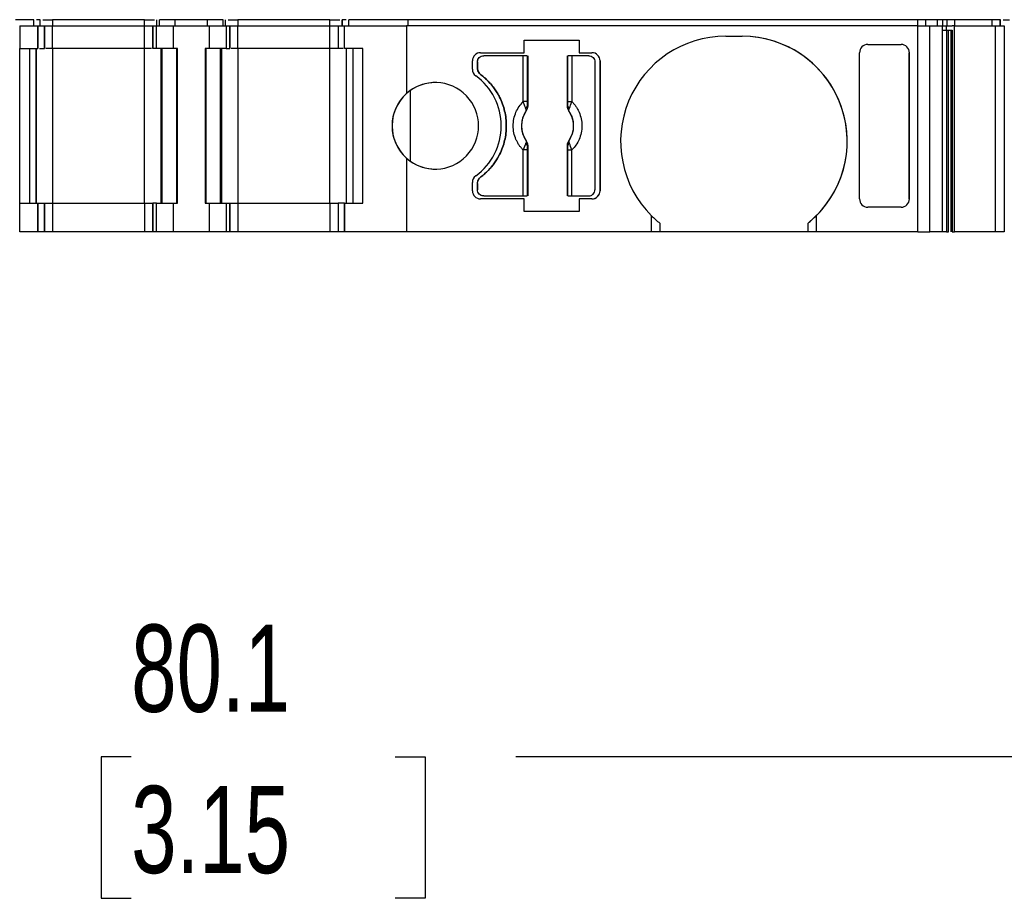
# Model space of a CAD drawing. Header units: millimetres. Extents: x 6 to 273, y 6 to 210.
# Tile 4 of 10: x 89 to 113, y 153 to 174. Entities that reach past the tile are written whole.
import ezdxf

# ---------------------------------------------------------------- set-up
doc = ezdxf.new("R2010")
doc.units = ezdxf.units.MM
doc.linetypes.add('SLD-Solid', pattern=[0])
doc.layers.add('DIMENSIONS', color=140, linetype='SLD-Solid', lineweight=25)
doc.styles.add('SLDTEXTSTYLE0', font='TXT', dxfattribs={"width": 0.7})
doc.dimstyles.new('SLDDIMSTYLE0', dxfattribs={"dimtxt": 2.158008, "dimasz": 3.302, "dimexe": 0, "dimexo": 0.0625, "dimgap": 0.539502, "dimtad": 0, "dimtih": 1, "dimtoh": 1, "dimrnd": 1e-09, "dimzin": 12, "dimdsep": 46, "dimtxsty": 'SLDTEXTSTYLE0', "dimsah": 1, "dimcen": 0.09, "dimadec": 0, "dimazin": 3, "dimtfac": 1, "dimtofl": 0, "dimtmove": 0, "dimatfit": 3, "dimfxl": 0, "dimfrac": 2, "dimtolj": 1, "dimtzin": 12, "dimarcsym": 0})

# ---------------------------------------------------------------- blocks, each defined once
blk = doc.blocks.new('_D_4')
at = {"layer": 'DIMENSIONS'}
for p, q in [((57.058, 167.837), (57.058, 153.193)), ((137.145, 167.837), (137.145, 153.193)), ((57.058, 156.368), (88.584, 156.368)), ((91.509, 156.368), (90.784, 156.368)), ((90.784, 156.368), (90.784, 152.938)), ((97.922, 156.368), (98.646, 156.368)), ((98.646, 156.368), (98.646, 152.938)), ((137.145, 156.368), (100.846, 156.368)), ((90.784, 152.938), (91.509, 152.938)), ((98.646, 152.938), (97.922, 152.938))]:
    blk.add_line(p, q, dxfattribs=at)
for points in [[(57.058, 156.368), (60.36, 155.86), (60.36, 156.876)], [(137.145, 156.368), (133.843, 156.876), (133.843, 155.86)]]:
    blk.add_solid(points, dxfattribs=at)
at = {"layer": 'DIMENSIONS', "char_height": 2.1167, "attachment_point": 1, "style": 'SLDTEXTSTYLE0'}
for s, insert in [('80.1', (91.509, 159.579)), ('3.15', (91.509, 155.666))]:
    blk.add_mtext(s, dxfattribs=dict(at, insert=insert))

msp = doc.modelspace()

# ---------------------------------------------------------------- linework, layer by layer
for p, q in [((89.146, 174.257), (88.702, 174.257)), ((88.802, 174.107), (88.802, 173.557)), ((88.802, 174.107), (89.246, 174.107)), ((89.146, 174.107), (89.146, 174.257)), ((89.146, 174.107), (89.146, 174.257)), ((89.246, 173.557), (89.246, 174.107)), ((89.246, 174.107), (89.246, 173.557)), ((89.246, 174.107), (89.246, 174.107)), ((89.246, 174.107), (89.402, 174.107)), ((89.302, 174.107), (89.302, 174.257)), ((89.302, 174.107), (89.302, 174.257)), ((89.302, 174.107), (89.302, 174.122)), ((89.402, 173.557), (89.402, 174.107)), ((89.402, 174.107), (89.402, 173.557)), ((89.402, 174.107), (89.402, 174.107)), ((89.402, 173.557), (89.402, 174.107)), ((89.402, 174.107), (89.402, 174.107)), ((89.402, 174.107), (89.602, 174.107)), ((89.602, 174.257), (89.602, 174.107)), ((91.835, 174.257), (89.602, 174.257)), ((89.602, 173.557), (89.602, 174.107)), ((89.602, 174.107), (91.835, 174.107)), ((91.835, 174.107), (91.835, 174.257)), ((91.835, 173.557), (91.835, 174.107)), ((91.835, 174.107), (92.035, 174.107)), ((92.035, 174.107), (92.035, 173.557)), ((92.035, 174.107), (92.123, 174.107)), ((92.035, 173.557), (92.035, 174.107)), ((92.035, 174.107), (92.035, 174.107)), ((92.123, 173.557), (92.123, 174.107)), ((92.123, 174.107), (92.535, 174.107)), ((92.135, 174.107), (92.135, 174.257)), ((92.135, 174.107), (92.135, 174.257)), ((92.194, 174.107), (92.194, 174.257)), ((92.576, 174.257), (92.194, 174.257)), ((92.535, 173.557), (92.535, 174.107)), ((92.535, 174.107), (93.402, 174.107)), ((92.576, 174.107), (92.576, 174.257)), ((93.361, 174.257), (92.576, 174.257)), ((93.361, 174.107), (93.361, 174.257)), ((93.744, 174.257), (93.361, 174.257)), ((93.402, 174.107), (93.402, 173.557)), ((93.402, 174.107), (93.814, 174.107)), ((93.744, 174.107), (93.744, 174.257)), ((93.802, 174.107), (93.802, 174.257)), ((93.802, 174.107), (93.802, 174.257)), ((93.814, 174.107), (93.814, 173.557)), ((93.814, 174.107), (93.902, 174.107)), ((93.902, 173.557), (93.902, 174.107)), ((93.902, 174.107), (93.902, 173.557)), ((93.902, 174.107), (93.902, 174.107)), ((93.902, 174.107), (94.102, 174.107)), ((94.102, 174.257), (94.102, 174.107)), ((96.335, 174.257), (94.102, 174.257)), ((94.102, 173.557), (94.102, 174.107)), ((94.102, 174.107), (96.335, 174.107)), ((96.335, 174.107), (96.335, 174.257)), ((96.335, 173.557), (96.335, 174.107)), ((96.335, 174.107), (96.535, 174.107)), ((96.535, 174.107), (96.535, 173.557)), ((96.535, 174.107), (96.691, 174.107)), ((96.635, 174.107), (96.635, 174.257)), ((96.635, 174.257), (96.635, 174.107)), ((96.691, 173.557), (96.691, 174.107)), ((96.691, 174.107), (98.192, 174.107)), ((96.691, 173.557), (96.691, 174.107)), ((96.691, 174.107), (96.691, 174.107)), ((96.791, 174.107), (96.791, 174.257)), ((98.237, 174.257), (96.791, 174.257)), ((96.791, 174.107), (96.791, 174.257)), ((98.192, 174.107), (98.192, 172.465)), ((110.611, 174.107), (98.192, 174.107)), ((98.237, 174.107), (98.237, 174.257)), ((110.611, 174.257), (98.237, 174.257)), ((110.611, 174.107), (110.611, 174.257)), ((110.611, 169.107), (110.611, 174.107)), ((110.611, 174.107), (110.901, 174.107)), ((110.804, 174.107), (110.804, 174.257)), ((111.087, 174.257), (110.804, 174.257)), ((110.901, 169.107), (110.901, 174.107)), ((110.901, 174.107), (111.202, 174.107)), ((111.087, 174.107), (111.087, 174.257)), ((111.202, 174.107), (111.202, 169.107)), ((111.202, 174.107), (111.296, 174.107)), ((111.207, 174.257), (111.207, 174.107)), ((111.296, 174.107), (111.296, 174.007)), ((111.296, 174.107), (111.441, 174.107)), ((111.322, 174.107), (111.322, 174.257)), ((111.467, 174.257), (111.322, 174.257)), ((111.499, 174.107), (111.441, 174.107)), ((111.509, 174.257), (111.467, 174.257)), ((111.499, 169.107), (111.499, 174.107)), ((111.499, 174.107), (112.494, 174.107)), ((111.509, 174.107), (111.509, 174.257)), ((112.416, 174.257), (111.509, 174.257)), ((112.416, 174.107), (112.416, 174.257)), ((112.605, 174.257), (112.416, 174.257)), ((112.494, 169.107), (112.494, 174.107)), ((112.494, 174.107), (112.702, 174.107)), ((112.605, 174.107), (112.605, 174.257)), ((112.612, 174.107), (112.612, 174.257)), ((112.612, 174.107), (112.612, 174.257)), ((112.676, 174.257), (112.836, 174.257)), ((112.702, 174.107), (112.702, 169.107)), ((105.942, 173.857), (106.342, 173.857)), ((111.296, 174.007), (111.441, 174.007)), ((111.305, 174.007), (111.305, 169.107)), ((111.348, 169.107), (111.348, 174.007)), ((111.418, 169.107), (111.418, 174.007)), ((111.441, 174.007), (111.441, 169.107)), ((88.802, 173.557), (88.802, 173.557)), ((88.802, 169.807), (88.802, 173.557)), ((88.802, 173.557), (89.246, 173.557)), ((89.046, 169.807), (89.046, 173.557)), ((89.046, 169.807), (89.046, 173.557)), ((89.202, 173.557), (89.202, 169.807)), ((89.202, 169.807), (89.202, 173.557)), ((89.246, 173.557), (89.246, 173.557)), ((89.602, 173.557), (89.602, 169.807)), ((91.835, 173.557), (89.602, 173.557)), ((91.835, 169.807), (91.835, 173.557)), ((92.535, 173.557), (92.123, 173.557)), ((92.235, 169.807), (92.235, 173.557)), ((92.235, 173.557), (92.235, 169.807)), ((92.264, 169.807), (92.264, 173.557)), ((92.635, 173.557), (92.535, 173.557)), ((92.618, 169.807), (92.618, 173.557)), ((92.635, 169.807), (92.635, 173.557)), ((93.302, 173.557), (93.302, 169.807)), ((93.402, 173.557), (93.302, 173.557)), ((93.302, 173.557), (93.302, 169.807)), ((93.302, 173.557), (93.302, 173.557)), ((93.319, 173.557), (93.319, 169.807)), ((93.814, 173.557), (93.402, 173.557)), ((93.673, 173.557), (93.673, 169.807)), ((93.702, 173.557), (93.702, 169.807)), ((93.702, 169.807), (93.702, 173.557)), ((94.102, 173.557), (94.102, 169.807)), ((96.335, 173.557), (94.102, 173.557)), ((96.335, 169.807), (96.335, 173.557)), ((97.135, 173.557), (96.691, 173.557)), ((96.691, 173.557), (96.691, 173.557)), ((96.735, 169.807), (96.735, 173.557)), ((96.891, 173.557), (96.891, 169.807)), ((96.891, 173.557), (96.891, 169.807)), ((97.135, 169.807), (97.135, 173.557)), ((101.046, 173.457), (101.046, 173.757)), ((101.046, 173.757), (102.387, 173.757)), ((102.387, 173.757), (102.387, 173.457)), ((109.392, 173.657), (110.201, 173.657)), ((99.992, 173.457), (101.046, 173.457)), ((101.025, 173.382), (100.067, 173.382)), ((101.025, 172.269), (101.025, 173.382)), ((101.125, 173.382), (101.125, 172.269)), ((101.135, 173.382), (101.135, 172.159)), ((102.1, 172.159), (102.1, 173.382)), ((102.109, 172.269), (102.109, 173.382)), ((102.209, 173.382), (102.209, 172.269)), ((102.617, 173.382), (102.209, 173.382)), ((102.387, 173.457), (102.692, 173.457)), ((109.192, 169.908), (109.192, 173.457)), ((110.401, 173.457), (110.401, 169.908)), ((110.401, 169.908), (110.401, 173.457)), ((99.792, 173.057), (99.792, 173.257)), ((99.917, 173.232), (99.917, 173.082)), ((99.917, 173.082), (99.917, 173.232)), ((102.767, 173.232), (102.767, 170.132)), ((102.892, 173.257), (102.892, 170.107)), ((102.892, 173.257), (102.892, 173.257)), ((102.892, 170.107), (102.892, 173.257)), ((98.281, 172.536), (98.281, 170.829)), ((101.125, 172.269), (101.025, 172.269)), ((101.135, 172.159), (101.128, 172.161)), ((102.1, 172.159), (102.106, 172.161)), ((102.109, 172.269), (102.209, 172.269)), ((101.097, 172.045), (101.099, 172.045)), ((102.136, 172.045), (102.137, 172.045)), ((101.099, 171.32), (101.097, 171.319)), ((101.135, 171.206), (101.128, 171.204)), ((101.135, 171.206), (101.135, 169.982)), ((102.1, 169.982), (102.1, 171.206)), ((102.106, 171.204), (102.1, 171.206)), ((102.137, 171.319), (102.136, 171.32)), ((101.025, 169.982), (101.025, 171.096)), ((101.125, 171.096), (101.025, 171.096)), ((101.125, 171.096), (101.125, 169.982)), ((102.109, 169.982), (102.109, 171.096)), ((102.109, 171.096), (102.209, 171.096)), ((102.209, 169.982), (102.209, 171.096)), ((98.192, 170.9), (98.192, 169.107)), ((99.792, 170.107), (99.792, 170.308)), ((99.917, 170.282), (99.917, 170.132)), ((99.917, 170.132), (99.917, 170.282)), ((100.067, 169.982), (101.025, 169.982)), ((102.209, 169.982), (102.617, 169.982)), ((102.892, 170.107), (102.892, 170.107)), ((88.802, 169.107), (88.802, 169.807)), ((88.802, 169.807), (89.246, 169.807)), ((89.246, 169.107), (89.246, 169.807)), ((89.246, 169.807), (89.246, 169.107)), ((89.246, 169.807), (89.246, 169.807)), ((89.246, 169.807), (89.402, 169.807)), ((89.402, 169.107), (89.402, 169.807)), ((89.402, 169.807), (89.402, 169.107)), ((89.402, 169.807), (89.402, 169.807)), ((89.402, 169.807), (89.402, 169.107)), ((89.402, 169.807), (89.602, 169.807)), ((89.402, 169.214), (89.402, 169.807)), ((89.602, 169.807), (89.602, 169.107)), ((89.602, 169.807), (91.835, 169.807)), ((91.835, 169.807), (91.835, 169.107)), ((91.835, 169.807), (92.035, 169.807)), ((92.035, 169.807), (92.035, 169.107)), ((92.123, 169.807), (92.035, 169.807)), ((92.035, 169.107), (92.035, 169.807)), ((92.123, 169.107), (92.123, 169.807)), ((92.123, 169.807), (92.535, 169.807)), ((92.535, 169.107), (92.535, 169.807)), ((92.535, 169.807), (92.635, 169.807)), ((93.302, 169.807), (93.402, 169.807)), ((93.302, 169.807), (93.302, 169.807)), ((93.402, 169.807), (93.402, 169.107)), ((93.402, 169.807), (93.814, 169.807)), ((93.814, 169.807), (93.814, 169.107)), ((93.814, 169.807), (93.902, 169.807)), ((93.902, 169.107), (93.902, 169.807)), ((93.902, 169.807), (93.902, 169.107)), ((93.902, 169.807), (93.902, 169.807)), ((93.902, 169.807), (94.102, 169.807)), ((94.102, 169.807), (94.102, 169.107)), ((94.102, 169.807), (96.335, 169.807)), ((96.335, 169.807), (96.335, 169.107)), ((96.335, 169.807), (96.535, 169.807)), ((96.535, 169.807), (96.535, 169.107)), ((96.691, 169.807), (96.535, 169.807)), ((96.535, 169.807), (96.535, 169.107)), ((96.691, 169.807), (96.691, 169.107)), ((96.691, 169.807), (97.135, 169.807)), ((96.691, 169.107), (96.691, 169.807)), ((96.691, 169.807), (96.691, 169.807)), ((101.046, 169.907), (99.992, 169.907)), ((101.046, 169.607), (101.046, 169.907)), ((102.387, 169.907), (102.387, 169.607)), ((102.692, 169.907), (102.387, 169.907)), ((102.387, 169.607), (101.046, 169.607)), ((104.142, 169.107), (104.142, 169.501)), ((108.142, 169.501), (108.142, 169.107)), ((110.201, 169.707), (109.392, 169.707)), ((104.342, 169.322), (104.342, 169.107)), ((107.942, 169.107), (107.942, 169.322)), ((89.246, 169.107), (88.802, 169.107)), ((89.246, 169.107), (89.246, 169.107)), ((89.402, 169.107), (89.246, 169.107)), ((89.402, 169.107), (89.402, 169.107)), ((89.402, 169.107), (89.402, 169.107)), ((89.602, 169.107), (89.402, 169.107)), ((91.835, 169.107), (89.602, 169.107)), ((92.035, 169.107), (91.835, 169.107)), ((92.123, 169.107), (92.035, 169.107)), ((92.035, 169.107), (92.035, 169.107)), ((92.535, 169.107), (92.123, 169.107)), ((93.402, 169.107), (92.535, 169.107)), ((93.814, 169.107), (93.402, 169.107)), ((93.902, 169.107), (93.814, 169.107)), ((93.902, 169.107), (93.902, 169.107)), ((94.102, 169.107), (93.902, 169.107)), ((96.335, 169.107), (94.102, 169.107)), ((96.535, 169.107), (96.335, 169.107)), ((96.691, 169.107), (96.535, 169.107)), ((98.192, 169.107), (96.691, 169.107)), ((96.691, 169.107), (96.691, 169.107)), ((104.142, 169.107), (98.192, 169.107)), ((104.342, 169.107), (104.142, 169.107)), ((107.942, 169.107), (104.342, 169.107)), ((108.142, 169.107), (107.942, 169.107)), ((110.611, 169.107), (108.142, 169.107)), ((110.611, 169.107), (110.901, 169.107)), ((111.202, 169.107), (110.901, 169.107)), ((111.441, 169.107), (111.499, 169.107)), ((112.494, 169.107), (111.499, 169.107)), ((112.702, 169.107), (112.494, 169.107))]:
    msp.add_line(p, q)
for centre, radius, start, end in [((105.942, 171.307), 2.55, 90, 225.0991), ((106.342, 171.307), 2.55, 314.9009, 90), ((106.342, 171.307), 2.55, 308.8624, 90), ((99.992, 173.257), 0.2, 90, 180), ((102.692, 173.257), 0.2, 0, 90), ((102.692, 173.257), 0.2, 0, 90), ((99.992, 173.057), 0.2, 180, 233.9681), ((98.992, 171.682), 1.5, 306.0319, 53.9681), ((98.892, 171.682), 1.05, 228.1897, 131.8103), ((98.892, 171.682), 1.05, 90, 125.5978), ((98.892, 171.682), 1.05, 125.5978, 234.4022), ((98.892, 171.682), 1.05, 131.8103, 228.1897), ((101.064, 172.176), 0.066, 289.9615, 346.8945), ((102.17, 172.176), 0.066, 193.1055, 250.0385), ((101.617, 171.682), 0.634, 145.0833, 214.9167), ((101.617, 171.682), 0.634, 325.0833, 34.9167), ((101.064, 171.189), 0.066, 13.1055, 70.0385), ((102.17, 171.189), 0.066, 109.9615, 166.8945), ((98.892, 171.682), 1.05, 234.4022, 270), ((99.992, 170.308), 0.2, 126.0319, 180), ((99.992, 170.107), 0.2, 180, 269.9999), ((102.692, 170.107), 0.2, 270, 0), ((102.692, 170.107), 0.2, 269.9999, 0), ((105.942, 171.307), 2.55, 225.0991, 231.1376), ((106.342, 171.307), 2.55, 308.8624, 314.9009)]:
    msp.add_arc(centre, radius, start, end)
for centre, major_axis, start_param, end_param in [((109.392, 173.457), (0, -0.201), 3.141593, 4.712388), ((110.201, 173.457), (0, -0.201), 1.570797, 3.141593), ((109.392, 169.908), (0, 0.201), 1.570796, 3.141592), ((110.201, 169.908), (0, 0.201), 3.141592, 4.712389)]:
    msp.add_ellipse(centre, major_axis=major_axis, ratio=0.996195, start_param=start_param, end_param=end_param)
for points, knots in [([(89.302, 174.257), (89.3, 174.257), (89.295, 174.257), (89.262, 174.257), (89.228, 174.257), (89.211, 174.257)], [0, 0, 0, 0, 0.338387, 0.676773, 1, 1, 1, 1]), ([(89.366, 174.257), (89.374, 174.257), (89.401, 174.257), (89.486, 174.257), (89.563, 174.257), (89.602, 174.257)], [0, 0, 0, 0, 0.153855, 0.576927, 1, 1, 1, 1]), ([(91.835, 174.257), (91.874, 174.257), (91.951, 174.257), (92.036, 174.257), (92.063, 174.257), (92.071, 174.257)], [0, 0, 0, 0, 0.423044, 0.846089, 1, 1, 1, 1]), ([(93.866, 174.257), (93.874, 174.257), (93.901, 174.257), (93.986, 174.257), (94.063, 174.257), (94.102, 174.257)], [0, 0, 0, 0, 0.153911, 0.576956, 1, 1, 1, 1]), ([(96.335, 174.257), (96.374, 174.257), (96.451, 174.257), (96.536, 174.257), (96.563, 174.257), (96.571, 174.257)], [0, 0, 0, 0, 0.423045, 0.84609, 1, 1, 1, 1]), ([(96.726, 174.257), (96.709, 174.257), (96.675, 174.257), (96.642, 174.257), (96.637, 174.257), (96.635, 174.257)], [0, 0, 0, 0, 0.323227, 0.661613, 1, 1, 1, 1]), ([(110.804, 174.257), (110.793, 174.257), (110.767, 174.257), (110.698, 174.257), (110.655, 174.257), (110.611, 174.257)], [0, 0, 0, 0, 0.5, 0.5, 1, 1, 1, 1]), ([(111.207, 174.257), (111.204, 174.257), (111.198, 174.257), (111.18, 174.257), (111.154, 174.257), (111.115, 174.257), (111.08, 174.257), (111.062, 174.257)], [0, 0, 0, 0, 0.1671016, 0.3319461, 0.5003862, 0.7494426, 1, 1, 1, 1]), ([(111.202, 174.007), (111.211, 174.007), (111.238, 174.007), (111.273, 174.007), (111.296, 174.007)], [0, 0, 0, 0, 0.328188, 1, 1, 1, 1]), ([(89.282, 173.557), (89.292, 173.557), (89.324, 173.557), (89.363, 173.557), (89.396, 173.557), (89.4, 173.557), (89.402, 173.557)], [0, 0, 0, 0, 0.129248, 0.419499, 0.709749, 1, 1, 1, 1]), ([(89.602, 173.557), (89.576, 173.557), (89.524, 173.557), (89.464, 173.557), (89.442, 173.557), (89.434, 173.557)], [0, 0, 0, 0, 0.383079, 0.766157, 1, 1, 1, 1]), ([(92.003, 173.557), (91.995, 173.557), (91.974, 173.557), (91.913, 173.557), (91.861, 173.557), (91.835, 173.557)], [0, 0, 0, 0, 0.233839, 0.616919, 1, 1, 1, 1]), ([(92.123, 173.557), (92.114, 173.557), (92.096, 173.557), (92.074, 173.557), (92.054, 173.557), (92.038, 173.557), (92.036, 173.557), (92.035, 173.557)], [0, 0, 0, 0, 0.166556, 0.332331, 0.500193, 0.749367, 1, 1, 1, 1]), ([(94.102, 173.557), (94.076, 173.557), (94.024, 173.557), (93.964, 173.557), (93.942, 173.557), (93.934, 173.557)], [0, 0, 0, 0, 0.38308, 0.766161, 1, 1, 1, 1]), ([(96.535, 173.557), (96.534, 173.557), (96.533, 173.557), (96.521, 173.557), (96.503, 173.557), (96.469, 173.557), (96.414, 173.557), (96.361, 173.557), (96.335, 173.557)], [0, 0, 0, 0, 0.1272, 0.249746, 0.3727, 0.501075, 0.749743, 1, 1, 1, 1]), ([(96.655, 173.557), (96.645, 173.557), (96.613, 173.557), (96.574, 173.557), (96.541, 173.557), (96.537, 173.557), (96.535, 173.557)], [0, 0, 0, 0, 0.129252, 0.419501, 0.709751, 1, 1, 1, 1]), ([(99.917, 173.232), (99.917, 173.272), (99.933, 173.311), (99.989, 173.366), (100.028, 173.382), (100.067, 173.382)], [0, 0, 0, 0, 0.5, 0.5, 1, 1, 1, 1]), ([(99.917, 173.232), (99.918, 173.246), (99.92, 173.272), (99.935, 173.308), (99.964, 173.344), (100.008, 173.376), (100.047, 173.38), (100.067, 173.382)], [0, 0, 0, 0, 0.168224, 0.331133, 0.500763, 0.749586, 1, 1, 1, 1]), ([(101.125, 173.382), (101.123, 173.382), (101.111, 173.382), (101.075, 173.382), (101.05, 173.382), (101.025, 173.382)], [0, 0, 0, 0, 0.5, 0.5, 1, 1, 1, 1]), ([(102.209, 173.382), (102.184, 173.382), (102.159, 173.382), (102.123, 173.382), (102.111, 173.382), (102.109, 173.382)], [0, 0, 0, 0, 0.5, 0.5, 1, 1, 1, 1]), ([(102.617, 173.382), (102.656, 173.382), (102.695, 173.366), (102.751, 173.311), (102.767, 173.272), (102.767, 173.232)], [0, 0, 0, 0, 0.5, 0.5, 1, 1, 1, 1]), ([(99.917, 173.082), (99.918, 173.067), (99.92, 173.036), (99.937, 172.992), (99.962, 172.953), (99.985, 172.932), (99.997, 172.922)], [0, 0, 0, 0, 0.249233, 0.499959, 0.749241, 1, 1, 1, 1]), ([(99.997, 172.922), (99.985, 172.932), (99.962, 172.953), (99.937, 172.992), (99.92, 173.036), (99.918, 173.067), (99.917, 173.082)], [0, 0, 0, 0, 0.249233, 0.499959, 0.749241, 1, 1, 1, 1]), ([(99.997, 172.922), (100.029, 172.897), (100.092, 172.848), (100.179, 172.765), (100.259, 172.677), (100.331, 172.583), (100.397, 172.482), (100.493, 172.307), (100.59, 172.042), (100.63, 171.683), (100.59, 171.323), (100.479, 171.02), (100.336, 170.781), (100.183, 170.594), (100.059, 170.493), (99.997, 170.442)], [0, 0, 0, 0, 0.042112, 0.083729, 0.125101, 0.166484, 0.208132, 0.250294, 0.375098, 0.50009, 0.624895, 0.749887, 0.833557, 0.916248, 1, 1, 1, 1]), ([(99.997, 170.442), (100.029, 170.467), (100.092, 170.517), (100.179, 170.599), (100.259, 170.688), (100.331, 170.782), (100.397, 170.883), (100.493, 171.058), (100.59, 171.323), (100.63, 171.682), (100.59, 172.042), (100.479, 172.344), (100.336, 172.584), (100.183, 172.77), (100.059, 172.871), (99.997, 172.922)], [0, 0, 0, 0, 0.042112, 0.083729, 0.125101, 0.166484, 0.208132, 0.250294, 0.375098, 0.50009, 0.624895, 0.749887, 0.833557, 0.916248, 1, 1, 1, 1]), ([(101.025, 171.096), (101.008, 171.115), (100.972, 171.153), (100.925, 171.215), (100.885, 171.282), (100.837, 171.38), (100.795, 171.513), (100.778, 171.682), (100.795, 171.852), (100.845, 172.009), (100.921, 172.152), (100.991, 172.23), (101.025, 172.269)], [0, 0, 0, 0, 0.06027, 0.120056, 0.179893, 0.240314, 0.370015, 0.500128, 0.629829, 0.759943, 0.879871, 1, 1, 1, 1]), ([(101.086, 172.114), (101.082, 172.123), (101.073, 172.144), (101.057, 172.182), (101.04, 172.225), (101.03, 172.254), (101.025, 172.269)], [0, 0, 0, 0, 0.220475, 0.499075, 0.748119, 1, 1, 1, 1]), ([(101.128, 172.161), (101.128, 172.145), (101.126, 172.103), (101.108, 172.067), (101.097, 172.045)], [0, 0, 0, 0, 0.389276, 1, 1, 1, 1]), ([(101.135, 172.159), (101.134, 172.145), (101.132, 172.118), (101.12, 172.079), (101.106, 172.056), (101.099, 172.045)], [0, 0, 0, 0, 0.335719, 0.664281, 1, 1, 1, 1]), ([(101.125, 172.269), (101.125, 172.249), (101.125, 172.21), (101.127, 172.177), (101.128, 172.161)], [0, 0, 0, 0, 0.5214849, 1, 1, 1, 1]), ([(102.136, 172.045), (102.128, 172.056), (102.114, 172.079), (102.102, 172.118), (102.1, 172.145), (102.1, 172.159)], [0, 0, 0, 0, 0.335719, 0.664281, 1, 1, 1, 1]), ([(102.106, 172.161), (102.107, 172.171), (102.108, 172.192), (102.109, 172.229), (102.109, 172.255), (102.109, 172.269)], [0, 0, 0, 0, 0.317222, 0.645084, 1, 1, 1, 1]), ([(102.137, 172.045), (102.131, 172.057), (102.119, 172.078), (102.11, 172.111), (102.106, 172.138), (102.106, 172.154), (102.106, 172.161)], [0, 0, 0, 0, 0.332097, 0.61117, 0.833934, 1, 1, 1, 1]), ([(102.209, 172.269), (102.227, 172.25), (102.262, 172.212), (102.309, 172.149), (102.349, 172.083), (102.397, 171.985), (102.439, 171.852), (102.456, 171.683), (102.439, 171.513), (102.389, 171.355), (102.313, 171.212), (102.244, 171.135), (102.209, 171.096)], [0, 0, 0, 0, 0.06027, 0.120056, 0.179893, 0.240314, 0.370015, 0.500128, 0.629829, 0.759943, 0.879871, 1, 1, 1, 1]), ([(101.099, 172.045), (101.084, 172.023), (101.056, 171.98), (101.025, 171.91), (101.002, 171.837), (100.988, 171.76), (100.983, 171.676), (100.99, 171.584), (101.012, 171.489), (101.048, 171.4), (101.082, 171.347), (101.099, 171.32)], [0, 0, 0, 0, 0.1010688, 0.2001027, 0.2986146, 0.398141, 0.5001727, 0.6266273, 0.7560165, 0.877292, 1, 1, 1, 1]), ([(101.097, 172.045), (101.099, 172.051), (101.101, 172.06), (101.099, 172.078), (101.094, 172.096), (101.089, 172.108), (101.086, 172.114)], [0, 0, 0, 0, 0.306881, 0.575882, 0.806979, 1, 1, 1, 1]), ([(102.136, 171.32), (102.15, 171.342), (102.178, 171.385), (102.21, 171.455), (102.233, 171.528), (102.246, 171.604), (102.252, 171.689), (102.245, 171.781), (102.222, 171.875), (102.186, 171.965), (102.153, 172.018), (102.136, 172.045)], [0, 0, 0, 0, 0.101069, 0.200103, 0.298615, 0.398141, 0.500173, 0.626627, 0.756016, 0.877292, 1, 1, 1, 1]), ([(101.097, 171.319), (101.104, 171.308), (101.115, 171.287), (101.124, 171.254), (101.128, 171.227), (101.128, 171.211), (101.128, 171.204)], [0, 0, 0, 0, 0.332097, 0.61117, 0.833934, 1, 1, 1, 1]), ([(101.099, 171.32), (101.106, 171.308), (101.12, 171.286), (101.132, 171.246), (101.134, 171.219), (101.135, 171.206)], [0, 0, 0, 0, 0.335719, 0.664281, 1, 1, 1, 1]), ([(101.128, 171.204), (101.127, 171.194), (101.126, 171.173), (101.125, 171.135), (101.125, 171.109), (101.125, 171.096)], [0, 0, 0, 0, 0.317222, 0.645084, 1, 1, 1, 1]), ([(102.1, 171.206), (102.1, 171.219), (102.102, 171.246), (102.114, 171.286), (102.128, 171.308), (102.136, 171.32)], [0, 0, 0, 0, 0.3357194, 0.6642806, 1, 1, 1, 1]), ([(102.106, 171.204), (102.107, 171.22), (102.108, 171.262), (102.126, 171.298), (102.137, 171.319)], [0, 0, 0, 0, 0.389276, 1, 1, 1, 1]), ([(102.109, 171.096), (102.109, 171.116), (102.109, 171.155), (102.107, 171.188), (102.106, 171.204)], [0, 0, 0, 0, 0.521485, 1, 1, 1, 1]), ([(102.137, 171.319), (102.136, 171.314), (102.133, 171.304), (102.135, 171.286), (102.14, 171.269), (102.146, 171.256), (102.148, 171.251)], [0, 0, 0, 0, 0.306881, 0.575882, 0.806979, 1, 1, 1, 1]), ([(99.917, 170.282), (99.918, 170.298), (99.92, 170.329), (99.937, 170.372), (99.962, 170.412), (99.985, 170.432), (99.997, 170.442)], [0, 0, 0, 0, 0.2492334, 0.4999587, 0.7492415, 1, 1, 1, 1]), ([(100.067, 169.982), (100.028, 169.982), (99.989, 169.999), (99.933, 170.054), (99.917, 170.093), (99.917, 170.132)], [0, 0, 0, 0, 0.5, 0.5, 1, 1, 1, 1]), ([(100.067, 169.982), (100.054, 169.983), (100.028, 169.985), (99.991, 170.001), (99.955, 170.029), (99.923, 170.073), (99.919, 170.113), (99.917, 170.132)], [0, 0, 0, 0, 0.168224, 0.331133, 0.500763, 0.749586, 1, 1, 1, 1]), ([(101.025, 169.982), (101.05, 169.982), (101.075, 169.982), (101.111, 169.982), (101.123, 169.982), (101.125, 169.982)], [0, 0, 0, 0, 0.5, 0.5, 1, 1, 1, 1]), ([(102.109, 169.982), (102.111, 169.982), (102.123, 169.982), (102.159, 169.982), (102.184, 169.982), (102.209, 169.982)], [0, 0, 0, 0, 0.5, 0.5, 1, 1, 1, 1]), ([(102.617, 169.982), (102.63, 169.983), (102.656, 169.985), (102.693, 170.001), (102.729, 170.029), (102.761, 170.073), (102.765, 170.113), (102.767, 170.132)], [0, 0, 0, 0, 0.168224, 0.331133, 0.500763, 0.749586, 1, 1, 1, 1]), ([(111.305, 169.107), (111.297, 169.107), (111.281, 169.107), (111.243, 169.107), (111.212, 169.107), (111.202, 169.107)], [0, 0, 0, 0, 0.413144, 0.826289, 1, 1, 1, 1])]:
    msp.add_open_spline(points, degree=3, knots=knots)
for points in [[(111.322, 174.257), (111.265, 174.257), (111.218, 174.257), (111.207, 174.257)], [(112.612, 174.257), (112.612, 174.257), (112.61, 174.257), (112.605, 174.257)], [(93.814, 173.557), (93.87, 173.557), (93.902, 173.557), (93.902, 173.557)], [(102.148, 172.114), (102.167, 172.156), (102.19, 172.213), (102.209, 172.269)], [(102.137, 172.045), (102.131, 172.061), (102.134, 172.083), (102.148, 172.114)], [(101.086, 171.251), (101.067, 171.209), (101.044, 171.152), (101.025, 171.096)], [(101.097, 171.319), (101.104, 171.304), (101.101, 171.281), (101.086, 171.251)], [(102.209, 171.096), (102.19, 171.152), (102.167, 171.209), (102.148, 171.251)], [(99.917, 170.282), (99.917, 170.344), (99.948, 170.405), (99.997, 170.442)], [(111.305, 169.107), (111.309, 169.107), (111.326, 169.107), (111.348, 169.107)]]:
    msp.add_open_spline(points, degree=3)

# ---------------------------------------------------------------- dimensions: what is measured, and where the dimension line sits
at = {"layer": 'DIMENSIONS'}
dim = msp.add_linear_dim(base=(137.145, 156.368), p1=(57.058, 169.107), p2=(137.145, 169.107), angle=360, dimstyle='SLDDIMSTYLE0', dxfattribs=at)
dim.commit()
dim.dimension.update_dxf_attribs({"geometry": '_D_4', "text_midpoint": (94.715, 156.368), "dimtype": 160})

doc.saveas('drawing.dxf')
